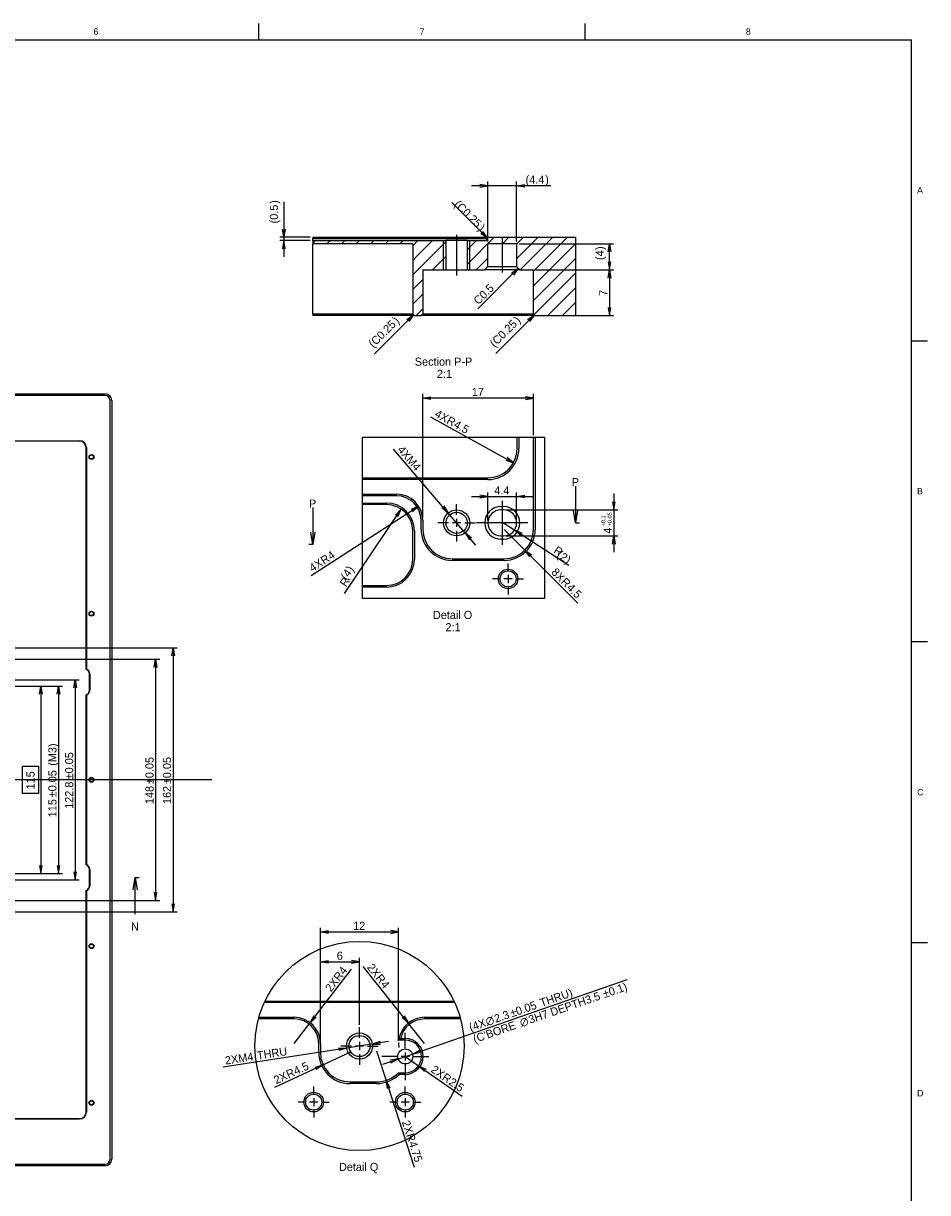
# Model space of a CAD drawing. Extents: x 0 to 826, y -21 to 621.
# Tile 20 of 20: x 548 to 826, y 220 to 579. Entities that reach past the tile are written whole.
import ezdxf
from ezdxf.enums import TextEntityAlignment as Align
from ezdxf.lldxf.tags import DXFTag

# ---------------------------------------------------------------- set-up
doc = ezdxf.new("R2010")
doc.units = 0
doc.layers.get('0').update_dxf_attribs({"linetype": 'CONTINUOUS'})
for name, color, linetype in [('DEFAULT', 7, 'CONTINUOUS'), ('LAYER0$C$L0', 7, 'CONTINUOUS'), ('LAYER1$C$L1', 7, 'CONTINUOUS'), ('MKA-275630B', 7, 'CONTINUOUS')]:
    doc.layers.add(name, color=color, linetype=linetype)
doc.styles.add('SEACAD_ARIAL_TTF', font='txt')
doc.styles.add('SEACAD_SOLID_EDGE_ANSI1_SY', font='semeca1.ttf')
tags = doc.linetypes.add('CENTER2', pattern=[28.575, 19.05, -3.175, 3.175, -3.175]).pattern_tags.tags
tags[10:11] = [DXFTag(74, 4), DXFTag(75, 0), DXFTag(340, '0'), DXFTag(46, 0.0), DXFTag(50, 0.0), DXFTag(44, 0.0), DXFTag(45, 0.0)]
tags[8:9] = [DXFTag(74, 4), DXFTag(75, 0), DXFTag(340, '0'), DXFTag(46, 0.0), DXFTag(50, 0.0), DXFTag(44, 0.0), DXFTag(45, 0.0)]
tags[6:7] = [DXFTag(74, 4), DXFTag(75, 0), DXFTag(340, '0'), DXFTag(46, 0.0), DXFTag(50, 0.0), DXFTag(44, 0.0), DXFTag(45, 0.0)]
tags[4:5] = [DXFTag(74, 4), DXFTag(75, 0), DXFTag(340, '0'), DXFTag(46, 0.0), DXFTag(50, 0.0), DXFTag(44, 0.0), DXFTag(45, 0.0)]
doc.dimstyles.new('JIS', dxfattribs={"dimtxt": 2.5, "dimasz": 2.5, "dimexe": 1.25, "dimexo": 0.75, "dimgap": 1.25, "dimtad": 0, "dimtih": 1, "dimtoh": 1, "dimlfac": 0.5, "dimtxsty": 'SEACAD_ARIAL_TTF', "dimsah": 1, "dimcen": 1.25, "dimazin": 3, "dimtfac": 1, "dimtmove": 0, "dimatfit": 3, "dimtolj": 1})

# ---------------------------------------------------------------- blocks, each defined once
blk = doc.blocks.new('SEANNOT_GROUP1')
at = {"layer": 'DEFAULT', "color": 7, "linetype": 'CENTER2'}
blk.add_line((606.29, 346.94), (151.11, 346.94), dxfattribs=at)
blk = doc.blocks.new('SEANNOT_GROUP2')
at = {"layer": 'DEFAULT', "color": 7, "linetype": 'CENTER2'}
for p, q in [((681.43, 428.27), (681.43, 431.52)), ((681.43, 427.02), (681.43, 424.52)), ((678.93, 425.77), (675.68, 425.77)), ((682.68, 425.77), (680.18, 425.77)), ((681.43, 423.27), (681.43, 420.02)), ((683.93, 425.77), (687.18, 425.77))]:
    blk.add_line(p, q, dxfattribs=at)
blk = doc.blocks.new('SEANNOT_GROUP3')
at = {"layer": 'DEFAULT', "color": 7, "linetype": 'CENTER2'}
for p, q in [((697.21, 411.07), (697.21, 413.32)), ((697.21, 409.82), (697.21, 407.32)), ((694.71, 408.57), (692.46, 408.57)), ((698.46, 408.57), (695.96, 408.57)), ((697.21, 406.07), (697.21, 403.82)), ((699.71, 408.57), (701.96, 408.57))]:
    blk.add_line(p, q, dxfattribs=at)
blk = doc.blocks.new('SEANNOT_GROUP4')
at = {"layer": 'DEFAULT', "color": 7, "linetype": 'CENTER2'}
blk.add_line((703.29, 425.77), (687.53, 425.77), dxfattribs=at)
blk = doc.blocks.new('SEANNOT_GROUP5')
at = {"layer": 'DEFAULT', "color": 7, "linetype": 'CENTER2'}
blk.add_line((695.43, 432.52), (695.43, 419.02), dxfattribs=at)
blk = doc.blocks.new('SEANNOT_GROUP23')
at = {"layer": 'DEFAULT', "color": 7, "linetype": 'CENTER2'}
blk.add_line((681.43, 514.12), (681.43, 501.62), dxfattribs=at)
blk = doc.blocks.new('SEANNOT_GROUP24')
at = {"layer": 'DEFAULT', "color": 7, "linetype": 'CENTER2'}
blk.add_line((695.43, 513.12), (695.43, 502.62), dxfattribs=at)
blk = doc.blocks.new('SEANNOT_GROUP119')
at = {"layer": 'DEFAULT', "color": 7, "linetype": 'CENTER2'}
for p, q in [((651.6, 267.79), (651.6, 271.04)), ((651.6, 266.54), (651.6, 264.04)), ((649.1, 265.29), (645.85, 265.29)), ((652.85, 265.29), (650.35, 265.29)), ((651.6, 262.79), (651.6, 259.54)), ((654.1, 265.29), (657.35, 265.29))]:
    blk.add_line(p, q, dxfattribs=at)
blk = doc.blocks.new('SEANNOT_GROUP120')
at = {"layer": 'DEFAULT', "color": 7, "linetype": 'CENTER2'}
for p, q in [((665.66, 264.59), (665.66, 266.14)), ((663.16, 262.09), (661.61, 262.09)), ((666.91, 262.09), (664.41, 262.09)), ((665.66, 263.34), (665.66, 260.84)), ((668.16, 262.09), (669.71, 262.09)), ((665.66, 259.59), (665.66, 258.04))]:
    blk.add_line(p, q, dxfattribs=at)
blk = doc.blocks.new('SEANNOT_GROUP121')
at = {"layer": 'DEFAULT', "color": 7, "linetype": 'CENTER2'}
for p, q in [((665.66, 250.59), (665.66, 252.84)), ((663.16, 248.09), (660.91, 248.09)), ((666.91, 248.09), (664.41, 248.09)), ((665.66, 249.34), (665.66, 246.84)), ((668.16, 248.09), (670.41, 248.09)), ((665.66, 245.59), (665.66, 243.34))]:
    blk.add_line(p, q, dxfattribs=at)
blk = doc.blocks.new('SEANNOT_GROUP122')
at = {"layer": 'DEFAULT', "color": 7, "linetype": 'CENTER2'}
for p, q in [((637.54, 250.59), (637.54, 252.84)), ((635.04, 248.09), (632.79, 248.09)), ((638.79, 248.09), (636.29, 248.09)), ((637.54, 249.34), (637.54, 246.84)), ((640.04, 248.09), (642.29, 248.09)), ((637.54, 245.59), (637.54, 243.34))]:
    blk.add_line(p, q, dxfattribs=at)
blk = doc.blocks.new('SEANNOT_GROUP123')
at = {"layer": 'DEFAULT', "color": 7, "linetype": 'CENTER2'}
for p, q in [((665.66, 264.59), (665.66, 269.34)), ((663.16, 262.09), (658.41, 262.09)), ((666.91, 262.09), (664.41, 262.09)), ((665.66, 263.34), (665.66, 260.84)), ((668.16, 262.09), (672.91, 262.09)), ((665.66, 259.59), (665.66, 254.84))]:
    blk.add_line(p, q, dxfattribs=at)
blk = doc.blocks.new('SE')
at = {"layer": 'MKA-275630B', "color": 7, "linetype": 'CONTINUOUS'}
for p, q in [((175.93, 465.34), (573.53, 465.34)), ((573.53, 464.84), (175.93, 464.84)), ((575.03, 230.54), (575.03, 463.34)), ((575.53, 463.34), (575.53, 230.54)), ((526.73, 450.97), (565.68, 450.97)), ((565.68, 450.85), (526.73, 450.85)), ((567.68, 380.85), (567.68, 448.85)), ((567.81, 448.85), (567.81, 380.94)), ((567.81, 380.94), (567.68, 380.85)), ((568.68, 374.44), (568.68, 379.44)), ((568.81, 379.44), (568.81, 374.44)), ((567.68, 320.85), (567.68, 373.02)), ((567.81, 372.94), (567.68, 373.02)), ((567.81, 372.94), (567.81, 320.94)), ((567.81, 320.94), (567.68, 320.85)), ((568.68, 314.44), (568.68, 319.44)), ((568.81, 319.44), (568.81, 314.44)), ((567.68, 245.03), (567.68, 313.02)), ((567.68, 313.02), (567.81, 312.94)), ((567.81, 312.94), (567.81, 245.03)), ((526.73, 243.03), (565.68, 243.03)), ((565.68, 242.9), (526.73, 242.9)), ((175.93, 229.04), (573.53, 229.04)), ((573.53, 228.54), (175.93, 228.54))]:
    blk.add_line(p, q, dxfattribs=at)
for centre, radius in [((569.33, 446), 0.75), ((569.33, 446), 0.615), ((569.33, 397.94), 0.75), ((569.33, 397.94), 0.615), ((569.33, 346.94), 0.75), ((569.33, 346.94), 0.615), ((569.33, 295.94), 0.75), ((569.33, 295.94), 0.615), ((569.33, 247.88), 0.75), ((569.33, 247.88), 0.615)]:
    blk.add_circle(centre, radius, dxfattribs=at)
for centre, radius, start, end in [((573.53, 463.34), 2, 0, 90), ((573.53, 463.34), 1.5, 0, 90), ((565.68, 448.85), 2.13, 0, 90), ((565.68, 448.85), 2, 0, 90), ((567.18, 379.44), 1.5, 0, 70.5288), ((567.18, 379.44), 1.62, 0, 67.3801), ((567.18, 374.44), 1.5, 289.4712, 0), ((567.18, 374.44), 1.62, 292.6199, 0), ((567.18, 319.44), 1.5, 0, 70.5288), ((567.18, 319.44), 1.62, 0, 67.3801), ((567.18, 314.44), 1.5, 289.4712, 0), ((567.18, 314.44), 1.62, 292.6199, 0), ((565.68, 245.03), 2.12, 270, 0), ((565.68, 245.03), 2, 270, 0), ((573.53, 230.54), 1.5, 270, 0), ((573.53, 230.54), 2, 270, 0)]:
    blk.add_arc(centre, radius, start, end, dxfattribs=at)
blk = doc.blocks.new('SE2')
at = {"color": 7, "linetype": 'CONTINUOUS', "style": 'SEACAD_ARIAL_TTF'}
blk.add_text('N', height=2.5, dxfattribs=at).set_placement((581.48, 303.19), align=Align.TOP_LEFT)
blk = doc.blocks.new('SE4')
at = {"color": 7, "linetype": 'CONTINUOUS'}
for points in [[(582.1, 313.19), (582.73, 316.94), (583.35, 313.19)], [(582.73, 305.69), (582.73, 316.94)]]:
    blk.add_lwpolyline(points, dxfattribs=at)
blk = doc.blocks.new('SE1')
at = {"layer": 'DEFAULT', "color": 7, "linetype": 'CENTER2'}
blk.add_line((582.73, 316.94), (583.98, 316.94), dxfattribs=at)
at = {"layer": 'DEFAULT', "color": 7, "linetype": 'CENTER2', "const_width": 0.0002}
blk.add_lwpolyline([(582.73, 316.94), (535.15, 316.94), (535.15, 318.19), (468.82, 318.19), (468.82, 318.44), (458.33, 318.44), (458.33, 299.44), (448.88, 299.44), (448.88, 300.24), (439.23, 300.24), (439.23, 304.65), (310.4, 304.65), (310.4, 393.64), (300.17, 393.64), (300.17, 394.44), (167.01, 394.44)], dxfattribs=at)
at = {"layer": 'DEFAULT'}
for name in ['SE4', 'SE2']:
    blk.add_blockref(name, (0, 0), dxfattribs=at)
blk = doc.blocks.new('SE9')
at = {"layer": 'MKA-275630B', "color": 7, "linetype": 'CONTINUOUS'}
for p, q in [((700.03, 448.57), (700.03, 452.09)), ((700.53, 452.09), (700.53, 448.57)), ((705.03, 423.77), (705.03, 452.09)), ((705.53, 452.09), (705.53, 423.77)), ((652.48, 439.57), (691.03, 439.57)), ((691.03, 439.07), (652.48, 439.07)), ((652.48, 434.57), (663.03, 434.57)), ((663.03, 434.07), (652.48, 434.07)), ((652.48, 431.87), (659.95, 431.87)), ((659.95, 431.37), (652.48, 431.37)), ((695.03, 430.77), (695.83, 430.77)), ((695.83, 429.77), (695.03, 429.77)), ((667.95, 414.57), (667.95, 423.37)), ((668.45, 423.37), (668.45, 414.57)), ((670.53, 423.77), (670.53, 426.57)), ((671.03, 426.57), (671.03, 423.77)), ((695.03, 421.77), (695.83, 421.77)), ((695.83, 420.77), (695.03, 420.77)), ((680.03, 414.77), (696.03, 414.77)), ((696.03, 414.27), (680.03, 414.27)), ((652.48, 406.57), (659.95, 406.57)), ((659.95, 406.07), (652.48, 406.07))]:
    blk.add_line(p, q, dxfattribs=at)
for centre, radius in [((681.43, 425.77), 4), ((681.43, 425.77), 3.24), ((697.21, 408.57), 3), ((697.21, 408.57), 2.46)]:
    blk.add_circle(centre, radius, dxfattribs=at)
for centre, radius, start, end in [((691.03, 448.57), 9.5, 270, 0), ((691.03, 448.57), 9, 270, 0), ((663.03, 426.57), 8, 0, 90), ((663.03, 426.57), 7.5, 0, 90), ((659.95, 423.37), 8.5, 0, 90), ((659.95, 423.37), 8, 0, 90), ((695.03, 425.77), 5, 90, 270), ((695.83, 425.77), 5, 270, 90), ((695.03, 425.77), 4, 90, 270), ((695.83, 425.77), 4, 270, 90), ((680.03, 423.77), 9.5, 180, 270), ((680.03, 423.77), 9, 180, 270), ((696.03, 423.77), 9.5, 270, 0), ((696.03, 423.77), 9, 270, 0), ((659.95, 414.57), 8.5, 270, 0), ((659.95, 414.57), 8, 270, 0)]:
    blk.add_arc(centre, radius, start, end, dxfattribs=at)
blk = doc.blocks.new('DMBLK160')
at = {"layer": 'DEFAULT', "color": 7, "linetype": 'CONTINUOUS'}
blk.add_line((646.97, 404.12), (664.42, 430), dxfattribs=at)
blk.add_lwpolyline([(663.37, 427.69), (664.42, 430), (662.68, 428.16)], dxfattribs=at)
at = {"layer": 'DEFAULT', "color": 7, "linetype": 'CONTINUOUS', "style": 'SEACAD_ARIAL_TTF'}
for s, p in [('(', (645.62, 409.41)), ('4', (646.26, 410.35)), (')', (647.36, 411.98)), ('R', (645.37, 407.34))]:
    blk.add_text(s, height=2.5, rotation=56, dxfattribs=at).set_placement(p, align=Align.TOP_LEFT)
blk = doc.blocks.new('DMBLK161')
at = {"layer": 'DEFAULT', "color": 7, "linetype": 'CONTINUOUS'}
blk.add_line((673.38, 458.33), (698.9, 444.21), dxfattribs=at)
blk.add_lwpolyline([(696.52, 445.06), (698.9, 444.21), (696.92, 445.78)], dxfattribs=at)
at = {"layer": 'DEFAULT', "color": 7, "linetype": 'CONTINUOUS', "style": 'SEACAD_ARIAL_TTF'}
for s, p in [('4X', (675.65, 460.65)), ('R', (679.32, 458.62)), ('4.5', (681.5, 457.41))]:
    blk.add_text(s, height=2.5, rotation=331.0442, dxfattribs=at).set_placement(p, align=Align.TOP_LEFT)
blk = doc.blocks.new('DMBLK162')
at = {"layer": 'DEFAULT', "color": 7, "linetype": 'CONTINUOUS'}
blk.add_line((696.03, 423.77), (718.65, 401.17), dxfattribs=at)
blk.add_lwpolyline([(703.87, 415.34), (702.4, 417.41), (704.46, 415.93)], dxfattribs=at)
at = {"layer": 'DEFAULT', "color": 7, "linetype": 'CONTINUOUS', "style": 'SEACAD_ARIAL_TTF'}
for s, p in [('8X', (712.05, 412.18)), ('R', (715.01, 409.22)), ('4.5', (716.78, 407.45))]:
    blk.add_text(s, height=2.5, rotation=315.0294, dxfattribs=at).set_placement(p, align=Align.TOP_LEFT)
blk = doc.blocks.new('DMBLK163')
at = {"layer": 'DEFAULT', "color": 7, "linetype": 'CONTINUOUS'}
blk.add_line((695.83, 425.77), (715.86, 412.82), dxfattribs=at)
blk.add_lwpolyline([(701.06, 421.89), (699.19, 423.59), (701.51, 422.59)], dxfattribs=at)
at = {"layer": 'DEFAULT', "color": 7, "linetype": 'CONTINUOUS', "style": 'SEACAD_ARIAL_TTF'}
for s, p in [('R', (712.32, 418.82)), ('(', (713.28, 417.46)), ('2', (714.24, 416.84)), (')', (715.88, 415.78))]:
    blk.add_text(s, height=2.5, rotation=327.1105, dxfattribs=at).set_placement(p, align=Align.TOP_LEFT)
blk = doc.blocks.new('DMBLK164')
at = {"layer": 'DEFAULT', "color": 7, "linetype": 'CONTINUOUS'}
for p, q in [((691.03, 426.52), (691.03, 435.1)), ((699.83, 426.52), (699.83, 435.1)), ((686.03, 433.85), (704.83, 433.85))]:
    blk.add_line(p, q, dxfattribs=at)
for points in [[(688.53, 433.44), (691.03, 433.85), (688.53, 434.27)], [(702.33, 433.44), (699.83, 433.85), (702.33, 434.27)]]:
    blk.add_lwpolyline(points, dxfattribs=at)
at = {"layer": 'DEFAULT', "color": 7, "linetype": 'CONTINUOUS', "style": 'SEACAD_ARIAL_TTF'}
blk.add_text('4.4', height=2.5, dxfattribs=at).set_placement((692.98, 436.98), align=Align.TOP_LEFT)
blk = doc.blocks.new('DMBLK165')
at = {"layer": 'DEFAULT', "color": 7, "linetype": 'CONTINUOUS'}
for p, q in [((729.66, 434.77), (729.66, 416.77)), ((696.58, 429.77), (730.91, 429.77)), ((696.58, 421.77), (730.91, 421.77))]:
    blk.add_line(p, q, dxfattribs=at)
for points in [[(729.25, 432.27), (729.66, 429.77), (730.08, 432.27)], [(729.25, 419.27), (729.66, 421.77), (730.08, 419.27)]]:
    blk.add_lwpolyline(points, dxfattribs=at)
at = {"layer": 'DEFAULT', "color": 7, "linetype": 'CONTINUOUS', "style": 'SEACAD_ARIAL_TTF'}
for s, height, p in [('+0.1', 1.25, (725.79, 424.66)), ('+0.05', 1.25, (727.79, 424.66)), ('4', 2.5, (726.54, 422.45))]:
    blk.add_text(s, height=height, rotation=90, dxfattribs=at).set_placement(p, align=Align.TOP_LEFT)
blk = doc.blocks.new('SE11')
at = {"color": 7, "linetype": 'CONTINUOUS', "style": 'SEACAD_ARIAL_TTF'}
blk.add_text('P', height=2.5, dxfattribs=at).set_placement((716.73, 439.52), align=Align.TOP_LEFT)
blk = doc.blocks.new('SE12')
at = {"color": 7, "linetype": 'CONTINUOUS', "style": 'SEACAD_ARIAL_TTF'}
blk.add_text('P', height=2.5, dxfattribs=at).set_placement((636.09, 432.94), align=Align.TOP_LEFT)
blk = doc.blocks.new('SE13')
at = {"color": 7, "linetype": 'CONTINUOUS'}
for points in [[(717.9, 437.02), (717.9, 425.77)], [(718.53, 429.52), (717.9, 425.77), (717.28, 429.52)]]:
    blk.add_lwpolyline(points, dxfattribs=at)
blk = doc.blocks.new('SE14')
at = {"color": 7, "linetype": 'CONTINUOUS'}
for points in [[(637.26, 430.44), (637.26, 419.19)], [(637.88, 422.94), (637.26, 419.19), (636.63, 422.94)]]:
    blk.add_lwpolyline(points, dxfattribs=at)
blk = doc.blocks.new('SE10')
at = {"layer": 'DEFAULT', "color": 7, "linetype": 'CENTER2'}
for p, q in [((717.9, 425.77), (719.15, 425.77)), ((637.26, 419.19), (636.01, 419.19))]:
    blk.add_line(p, q, dxfattribs=at)
at = {"layer": 'DEFAULT', "color": 7, "linetype": 'CENTER2', "const_width": 0.0002}
blk.add_lwpolyline([(717.9, 425.77), (681.43, 425.77), (669.5, 425.77), (669.5, 419.19), (637.26, 419.19)], dxfattribs=at)
at = {"layer": 'DEFAULT'}
for name in ['SE11', 'SE13', 'SE12', 'SE14']:
    blk.add_blockref(name, (0, 0), dxfattribs=at)
blk = doc.blocks.new('SE15')
at = {"layer": 'MKA-275630B', "linetype": 'CONTINUOUS'}
h = blk.add_hatch(dxfattribs=at)
h.set_pattern_fill('LINE', angle=45, style=0)
h.paths.add_polyline_path([(691.11, 513.37), (690.61, 512.87), (690.61, 512.37), (684.67, 512.37), (684.67, 503.37), (690.03, 503.37), (691.03, 504.37), (691.03, 511.37), (699.83, 511.37), (699.83, 504.37), (700.83, 503.37), (705.03, 503.37), (705.03, 489.87), (705.53, 489.37), (717.9, 489.37), (717.9, 513.37)])
h = blk.add_hatch(dxfattribs=at)
h.set_pattern_fill('LINE', angle=45, style=0)
h.paths.add_polyline_path([(637.26, 512.37), (637.26, 511.37), (667.95, 511.37), (667.95, 489.87), (668.45, 489.37), (669.5, 489.37), (669.5, 512.37)])
h = blk.add_hatch(dxfattribs=at)
h.set_pattern_fill('LINE', angle=45, style=0)
h.paths.add_polyline_path([(669.5, 512.37), (669.5, 489.37), (670.53, 489.37), (671.03, 489.87), (671.03, 503.37), (678.19, 503.37), (678.19, 512.37)])
at = {"layer": 'MKA-275630B', "color": 7, "linetype": 'CONTINUOUS'}
for p, q in [((637.26, 513.37), (682.61, 513.37)), ((637.26, 513.37), (637.26, 512.87)), ((682.61, 513.37), (691.11, 513.37)), ((690.61, 512.87), (691.11, 513.37)), ((691.11, 513.37), (717.9, 513.37)), ((717.9, 513.37), (717.9, 489.37)), ((682.61, 512.87), (637.26, 512.87)), ((637.26, 512.37), (637.26, 512.87)), ((637.26, 512.37), (669.5, 512.37)), ((637.26, 512.37), (637.26, 511.37)), ((667.95, 511.37), (637.26, 511.37)), ((637.26, 489.87), (637.26, 511.37)), ((667.95, 511.37), (667.95, 489.87)), ((669.5, 512.37), (678.19, 512.37)), ((677.43, 503.37), (677.43, 512.37)), ((684.67, 512.37), (678.19, 512.37)), ((678.19, 503.37), (678.19, 512.37)), ((690.61, 512.87), (682.61, 512.87)), ((684.67, 512.37), (690.61, 512.37)), ((684.67, 512.37), (684.67, 503.37)), ((685.43, 503.37), (685.43, 512.37)), ((690.61, 512.87), (690.61, 512.37)), ((691.03, 504.37), (691.03, 511.37)), ((699.83, 511.37), (691.03, 511.37)), ((699.83, 511.37), (699.83, 504.37)), ((671.03, 503.37), (678.19, 503.37)), ((671.03, 503.37), (671.03, 489.87)), ((678.19, 503.37), (684.67, 503.37)), ((684.67, 503.37), (690.03, 503.37)), ((691.03, 504.37), (690.03, 503.37)), ((695.03, 503.37), (690.03, 503.37)), ((691.03, 504.37), (695.03, 504.37)), ((695.03, 504.37), (695.83, 504.37)), ((695.83, 503.37), (695.03, 503.37)), ((695.83, 504.37), (699.83, 504.37)), ((700.83, 503.37), (695.83, 503.37)), ((700.83, 503.37), (699.83, 504.37)), ((700.83, 503.37), (705.03, 503.37)), ((705.03, 489.87), (705.03, 503.37)), ((637.26, 489.87), (659.95, 489.87)), ((637.26, 489.87), (637.26, 489.37)), ((659.95, 489.37), (637.26, 489.37)), ((659.95, 489.87), (667.95, 489.87)), ((668.45, 489.37), (659.95, 489.37)), ((668.45, 489.37), (667.95, 489.87)), ((668.45, 489.37), (669.5, 489.37)), ((669.5, 489.37), (670.53, 489.37)), ((671.03, 489.87), (670.53, 489.37)), ((680.03, 489.37), (670.53, 489.37)), ((671.03, 489.87), (680.03, 489.87)), ((680.03, 489.87), (696.03, 489.87)), ((696.03, 489.37), (680.03, 489.37)), ((696.03, 489.87), (705.03, 489.87)), ((705.53, 489.37), (696.03, 489.37)), ((705.53, 489.37), (705.03, 489.87)), ((705.53, 489.37), (717.9, 489.37))]:
    blk.add_line(p, q, dxfattribs=at)
blk = doc.blocks.new('DMBLK166')
at = {"layer": 'DEFAULT', "color": 7, "linetype": 'CONTINUOUS'}
for p, q in [((678.83, 428.8), (662.06, 448.37)), ((687.29, 418.93), (678.83, 428.8))]:
    blk.add_line(p, q, dxfattribs=at)
for points in [[(677.52, 430.97), (678.83, 428.8), (676.88, 430.43)], [(685.98, 421.1), (684.03, 422.73), (685.34, 420.56)]]:
    blk.add_lwpolyline(points, dxfattribs=at)
at = {"layer": 'DEFAULT', "color": 7, "linetype": 'CONTINUOUS', "style": 'SEACAD_ARIAL_TTF'}
blk.add_text('4XM4', height=2.5, rotation=310.5994, dxfattribs=at).set_placement((665, 449.74), align=Align.TOP_LEFT)
blk = doc.blocks.new('GDIMGGROUP')
at = {"layer": 'DEFAULT', "color": 7, "linetype": 'CONTINUOUS'}
blk.add_line((700.33, 503.87), (687.93, 491.47), dxfattribs=at)
blk.add_lwpolyline([(698.27, 502.4), (700.33, 503.87), (698.86, 501.81)], dxfattribs=at)
at = {"layer": 'DEFAULT', "color": 7, "linetype": 'CONTINUOUS', "style": 'SEACAD_ARIAL_TTF'}
blk.add_text('C0.5', height=2.5, rotation=45, dxfattribs=at).set_placement((686.34, 494.3), align=Align.TOP_LEFT)
blk = doc.blocks.new('GDIMGGROUP1')
at = {"layer": 'DEFAULT', "color": 7, "linetype": 'CONTINUOUS'}
blk.add_line((705.28, 489.62), (693.41, 477.75), dxfattribs=at)
blk.add_lwpolyline([(703.22, 488.15), (705.28, 489.62), (703.81, 487.56)], dxfattribs=at)
at = {"layer": 'DEFAULT', "color": 7, "linetype": 'CONTINUOUS', "style": 'SEACAD_ARIAL_TTF'}
for s, p in [('C0.25', (692.12, 482.02)), (')', (698.73, 488.63)), ('(', (691.31, 481.21))]:
    blk.add_text(s, height=2.5, rotation=45, dxfattribs=at).set_placement(p, align=Align.TOP_LEFT)
blk = doc.blocks.new('GDIMGGROUP2')
at = {"layer": 'DEFAULT', "color": 7, "linetype": 'CONTINUOUS'}
blk.add_line((668.2, 489.62), (656.2, 477.62), dxfattribs=at)
blk.add_lwpolyline([(666.14, 488.15), (668.2, 489.62), (666.73, 487.56)], dxfattribs=at)
at = {"layer": 'DEFAULT', "color": 7, "linetype": 'CONTINUOUS', "style": 'SEACAD_ARIAL_TTF'}
for s, p in [('C0.25', (654.91, 481.89)), (')', (661.52, 488.5)), ('(', (654.1, 481.08))]:
    blk.add_text(s, height=2.5, rotation=45, dxfattribs=at).set_placement(p, align=Align.TOP_LEFT)
blk = doc.blocks.new('GDIMGGROUP3')
at = {"layer": 'DEFAULT', "color": 7, "linetype": 'CONTINUOUS'}
blk.add_line((690.86, 513.12), (679.91, 524.07), dxfattribs=at)
blk.add_lwpolyline([(689.39, 515.18), (690.86, 513.12), (688.8, 514.59)], dxfattribs=at)
at = {"layer": 'DEFAULT', "color": 7, "linetype": 'CONTINUOUS', "style": 'SEACAD_ARIAL_TTF'}
for s, p in [('(', (682.23, 525.02)), ('C0.25', (683.04, 524.22)), (')', (689.65, 517.61))]:
    blk.add_text(s, height=2.5, rotation=315, dxfattribs=at).set_placement(p, align=Align.TOP_LEFT)
blk = doc.blocks.new('DMBLK185')
at = {"layer": 'DEFAULT', "color": 7, "linetype": 'CONTINUOUS'}
for p, q in [((516.23, 377.64), (565.6, 377.64)), ((564.35, 377.64), (564.35, 316.24)), ((516.23, 316.24), (565.6, 316.24))]:
    blk.add_line(p, q, dxfattribs=at)
for points in [[(563.94, 375.14), (564.35, 377.64), (564.77, 375.14)], [(563.94, 318.74), (564.35, 316.24), (564.77, 318.74)]]:
    blk.add_lwpolyline(points, dxfattribs=at)
at = {"layer": 'DEFAULT', "color": 7, "linetype": 'CONTINUOUS', "style": 'SEACAD_ARIAL_TTF'}
for s, p in [('±0.05', (561.23, 347.09)), ('122.8', (561.23, 338.04))]:
    blk.add_text(s, height=2.5, rotation=90, dxfattribs=at).set_placement(p, align=Align.TOP_LEFT)
blk = doc.blocks.new('DMBLK186')
at = {"layer": 'DEFAULT', "color": 7, "linetype": 'CONTINUOUS'}
for p, q in [((518.76, 375.69), (554.99, 375.69)), ((553.74, 375.69), (553.74, 318.19)), ((518.76, 318.19), (554.99, 318.19))]:
    blk.add_line(p, q, dxfattribs=at)
for points in [[(553.33, 373.19), (553.74, 375.69), (554.16, 373.19)], [(553.12, 342.75), (548.12, 342.75), (548.12, 351.12), (553.12, 351.12), (553.12, 342.75)], [(553.33, 320.69), (553.74, 318.19), (554.16, 320.69)]]:
    blk.add_lwpolyline(points, dxfattribs=at)
at = {"layer": 'DEFAULT', "color": 7, "linetype": 'CONTINUOUS', "style": 'SEACAD_ARIAL_TTF'}
blk.add_text('115', height=2.5, rotation=90, dxfattribs=at).set_placement((549.37, 344), align=Align.TOP_LEFT)
blk = doc.blocks.new('DMBLK198')
at = {"layer": 'DEFAULT', "color": 7, "linetype": 'CONTINUOUS'}
for p, q in [((461.86, 383.94), (590.27, 383.94)), ((589.02, 383.94), (589.02, 309.94)), ((461.86, 309.94), (590.27, 309.94))]:
    blk.add_line(p, q, dxfattribs=at)
for points in [[(588.6, 381.44), (589.02, 383.94), (589.44, 381.44)], [(588.6, 312.44), (589.02, 309.94), (589.44, 312.44)]]:
    blk.add_lwpolyline(points, dxfattribs=at)
at = {"layer": 'DEFAULT', "color": 7, "linetype": 'CONTINUOUS', "style": 'SEACAD_ARIAL_TTF'}
for s, p in [('±0.05', (585.89, 345.62)), ('148', (585.89, 339.5))]:
    blk.add_text(s, height=2.5, rotation=90, dxfattribs=at).set_placement(p, align=Align.TOP_LEFT)
blk = doc.blocks.new('DMBLK199')
at = {"layer": 'DEFAULT', "color": 7, "linetype": 'CONTINUOUS'}
for p, q in [((516.23, 387.44), (595.64, 387.44)), ((594.39, 387.44), (594.39, 306.44)), ((516.23, 306.44), (595.64, 306.44))]:
    blk.add_line(p, q, dxfattribs=at)
for points in [[(593.97, 384.94), (594.39, 387.44), (594.8, 384.94)], [(593.97, 308.94), (594.39, 306.44), (594.8, 308.94)]]:
    blk.add_lwpolyline(points, dxfattribs=at)
at = {"layer": 'DEFAULT', "color": 7, "linetype": 'CONTINUOUS', "style": 'SEACAD_ARIAL_TTF'}
for s, p in [('±0.05', (591.26, 345.62)), ('162', (591.26, 339.5))]:
    blk.add_text(s, height=2.5, rotation=90, dxfattribs=at).set_placement(p, align=Align.TOP_LEFT)
blk = doc.blocks.new('DMBLK200')
at = {"layer": 'DEFAULT', "color": 7, "linetype": 'CONTINUOUS'}
for p, q in [((510.73, 375.69), (560.46, 375.69)), ((559.21, 375.69), (559.21, 318.19)), ((510.73, 318.19), (560.46, 318.19))]:
    blk.add_line(p, q, dxfattribs=at)
for points in [[(558.8, 373.19), (559.21, 375.69), (559.63, 373.19)], [(558.8, 320.69), (559.21, 318.19), (559.63, 320.69)]]:
    blk.add_lwpolyline(points, dxfattribs=at)
at = {"layer": 'DEFAULT', "color": 7, "linetype": 'CONTINUOUS', "style": 'SEACAD_ARIAL_TTF'}
for s, p in [(' (M3)', (556.09, 350.32)), ('±0.05', (556.09, 341.57)), ('115', (556.09, 335.46))]:
    blk.add_text(s, height=2.5, rotation=90, dxfattribs=at).set_placement(p, align=Align.TOP_LEFT)
blk = doc.blocks.new('SE18')
at = {"layer": 'MKA-275630B', "color": 7, "linetype": 'CONTINUOUS'}
for p, q in [((680.82, 278.59), (622.39, 278.59)), ((622.62, 279.09), (680.58, 279.09)), ((631.6, 273.59), (620.6, 273.59)), ((620.74, 274.09), (631.6, 274.09)), ((671.6, 274.09), (682.47, 274.09)), ((682.61, 273.59), (671.6, 273.59)), ((639.1, 263.29), (639.1, 266.09)), ((639.6, 266.09), (639.6, 263.29)), ((664.26, 267.59), (663.67, 267.09)), ((665.66, 267.09), (663.67, 267.09)), ((664.26, 267.59), (665.66, 267.59)), ((663.6, 257.09), (665.66, 257.09)), ((663.6, 257.09), (663.81, 256.59)), ((665.66, 256.59), (663.81, 256.59)), ((648.6, 254.29), (656.87, 254.29)), ((656.87, 253.79), (648.6, 253.79))]:
    blk.add_line(p, q, dxfattribs=at)
for centre, radius in [((651.6, 265.29), 4), ((651.6, 265.29), 3.24), ((665.66, 262.09), 2.3), ((637.54, 248.09), 3), ((665.66, 248.09), 3), ((637.54, 248.09), 2.46), ((665.66, 248.09), 2.46)]:
    blk.add_circle(centre, radius, dxfattribs=at)
for centre, radius, start, end in [((631.6, 266.09), 8, 0, 90), ((631.6, 266.09), 7.5, 0, 90), ((671.6, 266.09), 8, 90, 172.8192), ((671.6, 266.09), 7.5, 90, 168.463), ((665.66, 262.09), 5.5, 270, 90), ((665.66, 262.09), 5, 270, 90), ((648.6, 263.29), 9.5, 180, 270), ((648.6, 263.29), 9, 180, 270), ((656.87, 263.79), 9.5, 270, 315.1492), ((656.87, 263.79), 10, 270, 313.9455)]:
    blk.add_arc(centre, radius, start, end, dxfattribs=at)
blk = doc.blocks.new('DMBLK216')
at = {"layer": 'DEFAULT', "color": 7, "linetype": 'CONTINUOUS'}
blk.add_line((631.6, 266.09), (649.14, 288.85), dxfattribs=at)
blk.add_lwpolyline([(638.34, 274.15), (636.49, 272.43), (637.68, 274.66)], dxfattribs=at)
at = {"layer": 'DEFAULT', "color": 7, "linetype": 'CONTINUOUS', "style": 'SEACAD_ARIAL_TTF'}
for s, p in [('R', (643.41, 286.53)), ('4', (644.94, 288.51)), ('2X', (640.86, 283.22))]:
    blk.add_text(s, height=2.5, rotation=52.3795, dxfattribs=at).set_placement(p, align=Align.TOP_LEFT)
blk = doc.blocks.new('DMBLK217')
at = {"layer": 'DEFAULT', "color": 7, "linetype": 'CONTINUOUS'}
blk.add_line((671.6, 266.09), (652.73, 289.64), dxfattribs=at)
blk.add_lwpolyline([(665.36, 274.55), (666.6, 272.33), (664.71, 274.02)], dxfattribs=at)
at = {"layer": 'DEFAULT', "color": 7, "linetype": 'CONTINUOUS', "style": 'SEACAD_ARIAL_TTF'}
for s, p in [('2X', (655.72, 290.91)), ('R', (658.33, 287.65)), ('4', (659.9, 285.7))]:
    blk.add_text(s, height=2.5, rotation=308.7077, dxfattribs=at).set_placement(p, align=Align.TOP_LEFT)
blk = doc.blocks.new('DMBLK218')
at = {"layer": 'DEFAULT', "color": 7, "linetype": 'CONTINUOUS'}
blk.add_line((648.6, 263.29), (625.49, 252.59), dxfattribs=at)
blk.add_lwpolyline([(637.99, 258.84), (640.44, 259.51), (638.34, 258.08)], dxfattribs=at)
at = {"layer": 'DEFAULT', "color": 7, "linetype": 'CONTINUOUS', "style": 'SEACAD_ARIAL_TTF'}
for s, p in [('4.5', (631.04, 258.6)), ('2X', (624.97, 255.79)), ('R', (628.77, 257.55))]:
    blk.add_text(s, height=2.5, rotation=24.8433, dxfattribs=at).set_placement(p, align=Align.TOP_LEFT)
blk = doc.blocks.new('DMBLK219')
at = {"layer": 'DEFAULT', "color": 7, "linetype": 'CONTINUOUS'}
blk.add_line((656.87, 263.79), (668.42, 228.08), dxfattribs=at)
blk.add_lwpolyline([(660.17, 252.25), (659.79, 254.75), (660.96, 252.5)], dxfattribs=at)
at = {"layer": 'DEFAULT', "color": 7, "linetype": 'CONTINUOUS', "style": 'SEACAD_ARIAL_TTF'}
for s, p in [('2X', (666.96, 242.75)), ('R', (668.25, 238.77)), ('4.75', (669.02, 236.39))]:
    blk.add_text(s, height=2.5, rotation=287.9244, dxfattribs=at).set_placement(p, align=Align.TOP_LEFT)
blk = doc.blocks.new('DMBLK220')
at = {"layer": 'DEFAULT', "color": 7, "linetype": 'CONTINUOUS'}
blk.add_line((665.66, 262.09), (683.13, 249.88), dxfattribs=at)
blk.add_lwpolyline([(671.57, 257.45), (669.76, 259.23), (672.05, 258.14)], dxfattribs=at)
at = {"layer": 'DEFAULT', "color": 7, "linetype": 'CONTINUOUS', "style": 'SEACAD_ARIAL_TTF'}
for s, p in [('2X', (674.72, 259.58)), ('R', (678.15, 257.18)), ('2.5', (680.19, 255.75))]:
    blk.add_text(s, height=2.5, rotation=325.0444, dxfattribs=at).set_placement(p, align=Align.TOP_LEFT)
blk = doc.blocks.new('DMBLK221')
at = {"layer": 'DEFAULT', "color": 7, "linetype": 'CONTINUOUS'}
for p, q in [((667.84, 262.84), (733.75, 285.7)), ((658.77, 259.7), (667.84, 262.84))]:
    blk.add_line(p, q, dxfattribs=at)
for points in [[(670.34, 263.27), (667.84, 262.84), (670.06, 264.06)], [(661.26, 260.13), (663.49, 261.34), (660.99, 260.91)]]:
    blk.add_lwpolyline(points, dxfattribs=at)
for s, style, p in [('0.1)', 'SEACAD_ARIAL_TTF', (727.78, 282.96)), ('3H7 DEPTH3.5', 'SEACAD_ARIAL_TTF', (703.18, 274.44)), (' THRU)', 'SEACAD_ARIAL_TTF', (705.78, 279.31)), ('±', 'SEACAD_ARIAL_TTF', (725.98, 282.34)), ('±0.05', 'SEACAD_ARIAL_TTF', (697.52, 276.44)), ('(4X', 'SEACAD_ARIAL_TTF', (684.93, 272.08)), ("(C'BORE ", 'SEACAD_ARIAL_TTF', (686.16, 268.54)), ('O', 'SEACAD_SOLID_EDGE_ANSI1_SY', (689.97, 273.82)), ('2.3', 'SEACAD_ARIAL_TTF', (692.66, 274.76)), ('O', 'SEACAD_SOLID_EDGE_ANSI1_SY', (700.49, 273.5))]:
    blk.add_text(s, height=2.5, rotation=19.1193, dxfattribs=dict(at, style=style)).set_placement(p, align=Align.TOP_LEFT)
blk = doc.blocks.new('DMBLK222')
at = {"layer": 'DEFAULT', "color": 7, "linetype": 'CONTINUOUS'}
for p, q in [((660.5, 266.66), (647.65, 264.68)), ((647.65, 264.68), (609.76, 258.83))]:
    blk.add_line(p, q, dxfattribs=at)
for points in [[(657.96, 266.69), (655.56, 265.9), (658.09, 265.87)], [(645.12, 264.71), (647.65, 264.68), (645.24, 263.89)]]:
    blk.add_lwpolyline(points, dxfattribs=at)
at = {"layer": 'DEFAULT', "color": 7, "linetype": 'CONTINUOUS', "style": 'SEACAD_ARIAL_TTF'}
for s, p in [('2XM4', (610.15, 262.06)), (' THRU', (619.06, 263.43))]:
    blk.add_text(s, height=2.5, rotation=8.7731, dxfattribs=at).set_placement(p, align=Align.TOP_LEFT)
blk = doc.blocks.new('DMBLK223')
at = {"layer": 'DEFAULT', "color": 7, "linetype": 'CONTINUOUS'}
for p, q in [((639.6, 265.98), (639.6, 301.52)), ((663.6, 266.84), (663.6, 301.52)), ((639.6, 300.27), (663.6, 300.27))]:
    blk.add_line(p, q, dxfattribs=at)
for points in [[(642.1, 299.85), (639.6, 300.27), (642.1, 300.69)], [(661.1, 299.85), (663.6, 300.27), (661.1, 300.69)]]:
    blk.add_lwpolyline(points, dxfattribs=at)
blk.add_arc((671.6, 266.09), 8, 178.1907, 188.9525, dxfattribs=at)
at = {"layer": 'DEFAULT', "color": 7, "linetype": 'CONTINUOUS', "style": 'SEACAD_ARIAL_TTF'}
blk.add_text('12', height=2.5, dxfattribs=at).set_placement((649.65, 303.4), align=Align.TOP_LEFT)
blk = doc.blocks.new('DMBLK224')
at = {"layer": 'DEFAULT', "color": 7, "linetype": 'CONTINUOUS'}
for p, q in [((639.6, 266.84), (639.6, 292.36)), ((639.6, 291.11), (651.6, 291.11)), ((651.6, 271.79), (651.6, 292.36))]:
    blk.add_line(p, q, dxfattribs=at)
for points in [[(642.1, 290.69), (639.6, 291.11), (642.1, 291.53)], [(649.1, 290.69), (651.6, 291.11), (649.1, 291.53)]]:
    blk.add_lwpolyline(points, dxfattribs=at)
at = {"layer": 'DEFAULT', "color": 7, "linetype": 'CONTINUOUS', "style": 'SEACAD_ARIAL_TTF'}
blk.add_text('6', height=2.5, dxfattribs=at).set_placement((644.63, 294.24), align=Align.TOP_LEFT)
blk = doc.blocks.new('DMBLK233')
at = {"layer": 'DEFAULT', "color": 7, "linetype": 'CONTINUOUS'}
for p, q in [((705.78, 503.37), (729.57, 503.37)), ((728.32, 503.37), (728.32, 489.37)), ((712.47, 489.37), (729.57, 489.37))]:
    blk.add_line(p, q, dxfattribs=at)
for points in [[(727.91, 500.87), (728.32, 503.37), (728.74, 500.87)], [(727.91, 491.87), (728.32, 489.37), (728.74, 491.87)]]:
    blk.add_lwpolyline(points, dxfattribs=at)
at = {"layer": 'DEFAULT', "color": 7, "linetype": 'CONTINUOUS', "style": 'SEACAD_ARIAL_TTF'}
blk.add_text('7', height=2.5, rotation=90, dxfattribs=at).set_placement((725.2, 495.39), align=Align.TOP_LEFT)
blk = doc.blocks.new('DMBLK234')
at = {"layer": 'DEFAULT', "color": 7, "linetype": 'CONTINUOUS'}
for p, q in [((628.36, 524.28), (628.36, 507.37)), ((636.51, 513.37), (627.11, 513.37)), ((636.51, 512.37), (627.11, 512.37))]:
    blk.add_line(p, q, dxfattribs=at)
for points in [[(628.78, 515.87), (628.36, 513.37), (627.94, 515.87)], [(628.78, 509.87), (628.36, 512.37), (627.94, 509.87)]]:
    blk.add_lwpolyline(points, dxfattribs=at)
at = {"layer": 'DEFAULT', "color": 7, "linetype": 'CONTINUOUS', "style": 'SEACAD_ARIAL_TTF'}
for s, p in [(')', (624.09, 523.65)), ('0.5', (624.09, 518.76)), ('(', (624.09, 517.62))]:
    blk.add_text(s, height=2.5, rotation=90, dxfattribs=at).set_placement(p, align=Align.TOP_LEFT)
blk = doc.blocks.new('DMBLK235')
at = {"layer": 'DEFAULT', "color": 7, "linetype": 'CONTINUOUS'}
for p, q in [((700.58, 511.37), (729.57, 511.37)), ((728.32, 503.37), (728.32, 511.37)), ((705.78, 503.37), (729.57, 503.37))]:
    blk.add_line(p, q, dxfattribs=at)
for points in [[(727.91, 508.87), (728.32, 511.37), (728.74, 508.87)], [(727.91, 505.87), (728.32, 503.37), (728.74, 505.87)]]:
    blk.add_lwpolyline(points, dxfattribs=at)
at = {"layer": 'DEFAULT', "color": 7, "linetype": 'CONTINUOUS', "style": 'SEACAD_ARIAL_TTF'}
for s, p in [(')', (724.06, 509.49)), ('(', (724.06, 506.39)), ('4', (724.06, 507.53))]:
    blk.add_text(s, height=2.5, rotation=90, dxfattribs=at).set_placement(p, align=Align.TOP_LEFT)
blk = doc.blocks.new('DMBLK236')
at = {"layer": 'DEFAULT', "color": 7, "linetype": 'CONTINUOUS'}
for p, q in [((710.37, 529.21), (686.03, 529.21)), ((691.03, 512.12), (691.03, 530.46)), ((699.83, 512.12), (699.83, 530.46))]:
    blk.add_line(p, q, dxfattribs=at)
for points in [[(688.53, 528.79), (691.03, 529.21), (688.53, 529.62)], [(702.33, 528.79), (699.83, 529.21), (702.33, 529.62)]]:
    blk.add_lwpolyline(points, dxfattribs=at)
at = {"layer": 'DEFAULT', "color": 7, "linetype": 'CONTINUOUS', "style": 'SEACAD_ARIAL_TTF'}
for s, p in [('(', (702.57, 532.33)), ('4.4', (703.71, 532.33)), (')', (708.6, 532.33))]:
    blk.add_text(s, height=2.5, dxfattribs=at).set_placement(p, align=Align.TOP_LEFT)
blk = doc.blocks.new('DMBLK238')
at = {"layer": 'DEFAULT', "color": 7, "linetype": 'CONTINUOUS'}
blk.add_line((636.79, 409.62), (669.75, 430.91), dxfattribs=at)
blk.add_lwpolyline([(667.88, 429.2), (669.75, 430.91), (667.42, 429.9)], dxfattribs=at)
at = {"layer": 'DEFAULT', "color": 7, "linetype": 'CONTINUOUS', "style": 'SEACAD_ARIAL_TTF'}
for s, p in [('4', (641.44, 416.35)), ('4X', (635.83, 412.72)), ('R', (639.34, 414.99))]:
    blk.add_text(s, height=2.5, rotation=32.8512, dxfattribs=at).set_placement(p, align=Align.TOP_LEFT)
blk = doc.blocks.new('DMBLK239')
at = {"layer": 'DEFAULT', "color": 7, "linetype": 'CONTINUOUS'}
for p, q in [((671.03, 427.32), (671.03, 465.31)), ((705.03, 464.06), (671.03, 464.06)), ((705.03, 452.73), (705.03, 465.31))]:
    blk.add_line(p, q, dxfattribs=at)
for points in [[(673.53, 463.64), (671.03, 464.06), (673.53, 464.48)], [(702.53, 463.64), (705.03, 464.06), (702.53, 464.48)]]:
    blk.add_lwpolyline(points, dxfattribs=at)
at = {"layer": 'DEFAULT', "color": 7, "linetype": 'CONTINUOUS', "style": 'SEACAD_ARIAL_TTF'}
blk.add_text('17', height=2.5, dxfattribs=at).set_placement((686.07, 467.19), align=Align.TOP_LEFT)

msp = doc.modelspace()

# ---------------------------------------------------------------- linework, layer by layer
at = {"layer": 'DEFAULT', "color": 7, "linetype": 'CENTER2'}
msp.add_lwpolyline([(652.4831, 402.5229), (652.4831, 452.0878), (708.4055, 452.0878), (708.4055, 402.5229), (652.4831, 402.5229)], dxfattribs=at)
msp.add_circle((651.6036, 265.2913), 32.0975, dxfattribs=at)
at = {"layer": 'LAYER0$C$L0', "color": 7, "linetype": 'CONTINUOUS'}
for p, q in [((620.75, 574), (620.75, 579)), ((720.875, 574), (720.875, 579)), ((20, 574), (821, 574)), ((821, 20), (821, 574)), ((821, 481.6666), (826, 481.6666)), ((821, 389.3333), (826, 389.3333)), ((821, 297), (826, 297))]:
    msp.add_line(p, q, dxfattribs=at)

# ---------------------------------------------------------------- block references
at = {"layer": 'DEFAULT'}
for name in ['GDIMGGROUP3', 'SE15', 'SEANNOT_GROUP23', 'SEANNOT_GROUP24', 'GDIMGGROUP', 'GDIMGGROUP2', 'GDIMGGROUP1', 'SE', 'SE9', 'SE10', 'SEANNOT_GROUP2', 'SEANNOT_GROUP5', 'SEANNOT_GROUP4', 'SEANNOT_GROUP3', 'SE1', 'SEANNOT_GROUP1', 'SE18', 'SEANNOT_GROUP119', 'SEANNOT_GROUP123', 'SEANNOT_GROUP120', 'SEANNOT_GROUP122', 'SEANNOT_GROUP121']:
    msp.add_blockref(name, (0, 0), dxfattribs=at)

# ---------------------------------------------------------------- texts
at = {"layer": 'DEFAULT', "color": 7, "linetype": 'CONTINUOUS', "style": 'SEACAD_ARIAL_TTF'}
for s, p in [('Section P-P', (668.5743, 476.4847)), ('2:1', (675.3678, 472.7347)), ('Detail O', (674.1399, 398.7729)), ('2:1', (677.9986, 395.0229)), ('Detail Q', (645.2992, 229.4438))]:
    msp.add_text(s, height=2.5, dxfattribs=at).set_placement(p, align=Align.TOP_LEFT)
at = {"layer": 'LAYER1$C$L1', "color": 7, "linetype": 'CONTINUOUS', "style": 'SEACAD_ARIAL_TTF'}
for s, p in [('6', (569.9549, 577.5)), ('7', (670.0799, 577.5)), ('8', (770.2049, 577.5)), ('A', (822.7674, 528.8332)), ('B', (822.7674, 436.4999)), ('C', (822.7674, 344.1666)), ('D', (822.7674, 251.8333))]:
    msp.add_text(s, height=2, dxfattribs=at).set_placement(p, align=Align.TOP_LEFT)

# ---------------------------------------------------------------- dimensions: what is measured, and where the dimension line sits
at = {"layer": 'DEFAULT', "color": 7, "linetype": 'CONTINUOUS'}
for base, p1, p2, text, picture, middle in [((691.0299, 529.2068), (699.8299, 511.3706), (691.0299, 511.3706), '\\A1;(<>)', 'DMBLK236', (701.9394, 529.2068)), ((671.0299, 464.0606), (705.0299, 423.767), (671.0299, 426.567), '\\A1;<>', 'DMBLK239', (688.0299, 464.0606)), ((651.6036, 291.1108), (639.6036, 266.0913), (651.6036, 265.2913), '\\A1;<>', 'DMBLK224', (645.6036, 291.1108))]:
    dim = msp.add_linear_dim(base=base, p1=p1, p2=p2, text=text, dimstyle='JIS', override={"dimtad": 1, "dimtih": 0, "dimtoh": 0}, dxfattribs=at)
    dim.commit()
    dim.dimension.update_dxf_attribs({"geometry": picture, "text_midpoint": middle, "dimtype": 160})
for base, p1, p2, angle, text, override, picture, middle, dimtype in [((628.3611, 513.3706), (637.2574, 513.3706), (637.2574, 512.3706), 270, '\\A1;(<>)', {"dimtad": 1, "dimtih": 0, "dimtoh": 0}, 'DMBLK234', (628.3611, 515.8465), 161), ((728.3224, 511.3706), (705.0299, 503.3706), (699.8299, 511.3706), 90, '\\A1;(<>)', {"dimtad": 1, "dimtih": 0, "dimtoh": 0}, 'DMBLK235', (728.3224, 507.3706), 160), ((728.3224, 489.3706), (705.0299, 503.3706), (711.7159, 489.3706), 90, '\\A1;<>', {"dimtad": 1, "dimtih": 0, "dimtoh": 0}, 'DMBLK233', (728.3224, 496.3706), 160), ((691.0299, 433.8519), (691.0299, 425.767), (699.8299, 425.767), 0, '\\A1;<>', {"dimtad": 1, "dimtih": 0, "dimtoh": 0}, 'DMBLK164', (695.4299, 433.8519), 161), ((729.6628, 429.767), (695.8299, 429.767), (695.8299, 421.767), 270, '\\A1;<>{\\H0.5x; \\S0.1^ +0.05;}', {"dimtad": 1, "dimtih": 0, "dimtoh": 0}, 'DMBLK165', (729.6628, 425.767), 161), ((594.3883, 387.4388), (515.4827, 387.4388), (515.4827, 306.4388), 270, '\\A1;<>%%p0.05', {"dimtad": 1, "dimtih": 0, "dimtoh": 0, "dimlfac": 2}, 'DMBLK199', (594.3883, 346.9388), 161), ((589.0199, 383.9388), (461.1141, 383.9388), (461.1141, 309.9388), 270, '\\A1;<>%%p0.05', {"dimtad": 1, "dimtih": 0, "dimtoh": 0, "dimlfac": 2}, 'DMBLK198', (589.0199, 346.9388), 161), ((564.3543, 377.6388), (515.4827, 377.6388), (515.4827, 316.2388), 270, '\\A1;<>%%p0.05', {"dimtad": 1, "dimtih": 0, "dimtoh": 0, "dimlfac": 2}, 'DMBLK185', (564.3543, 346.9388), 161), ((559.2128, 375.6888), (509.9827, 375.6888), (509.9827, 318.1888), 270, '\\A1;<>%%p0.05 (M3)', {"dimtad": 1, "dimtih": 0, "dimtoh": 0, "dimlfac": 2}, 'DMBLK200', (559.2128, 346.9388), 161), ((553.7429, 375.6888), (515.3827, 375.6888), (515.3827, 318.1888), 270, '\\A1;<>', {"dimgap": -1.25, "dimtad": 1, "dimtih": 0, "dimtoh": 0, "dimlfac": 2}, 'DMBLK186', (553.7429, 346.9388), 161), ((639.6036, 300.2712), (639.6036, 266.0913), (663.6036, 266.0913), 0, '\\A1;<>', {"dimtad": 1, "dimtih": 0, "dimtoh": 0}, 'DMBLK223', (651.6036, 300.2712), 161)]:
    dim = msp.add_linear_dim(base=base, p1=p1, p2=p2, angle=angle, text=text, dimstyle='JIS', override=override, dxfattribs=at)
    dim.commit()
    dim.dimension.update_dxf_attribs({"geometry": picture, "text_midpoint": middle, "dimtype": dimtype})
for center, mpoint, text, picture, middle in [((691.0299, 448.567), (698.9048, 444.2098), '\\A1;4X <>', 'DMBLK161', (685.0365, 451.8832)), ((663.0299, 426.567), (669.7506, 430.9067), '\\A1;4X <>', 'DMBLK238', (645.5183, 415.2595)), ((659.9499, 423.367), (664.4234, 429.9993), '\\A1;(<>)', 'DMBLK160', (651.4396, 410.75)), ((695.8299, 425.767), (699.1888, 423.595), '\\A1;(<>)', 'DMBLK163', (709.1411, 417.1591)), ((696.0299, 423.767), (702.3971, 417.4064), '\\A1;8X <>', 'DMBLK162', (709.2254, 410.5851)), ((671.6036, 266.0913), (666.6008, 272.334), '\\A1;2X <>', 'DMBLK217', (659.2303, 281.5314)), ((631.6036, 266.0913), (636.487, 272.4278), '\\A1;2X <>', 'DMBLK216', (642.7994, 280.6186)), ((648.6036, 263.2913), (640.4364, 259.51), '\\A1;2X <>', 'DMBLK218', (637.5832, 258.189)), ((656.8686, 263.7913), (659.7923, 254.7524), '\\A1;2X <>', 'DMBLK219', (663.7153, 242.6243)), ((665.6636, 262.0913), (669.7616, 259.2266), '\\A1;2X <>', 'DMBLK220', (672.2076, 257.5166))]:
    dim = msp.add_radius_dim(center=center, mpoint=mpoint, text=text, dimstyle='JIS', dxfattribs=at)
    dim.commit()
    dim.dimension.update_dxf_attribs({"geometry": picture, "text_midpoint": middle, "dimtype": 164})
for p1, p2, text, picture, middle in [((684.033, 422.7299), (678.8268, 428.8042), '\\A1;4XM4 {}', 'DMBLK166', (669.0653, 440.1934)), ((663.4904, 261.3379), (667.8367, 262.8446), "\\A1;(4X <>%%p0.05 THRU)\\P(C'BORE %%C3H7 DEPTH3.5%%P0.1)", 'DMBLK221', (685.1308, 268.8397)), ((655.5568, 265.9014), (647.6504, 264.6812), '\\A1;2XM4 {} THRU', 'DMBLK222', (630.9326, 262.1012))]:
    dim = msp.add_diameter_dim_2p(p1=p1, p2=p2, text=text, dimstyle='JIS', override={"dimtad": 1, "dimtih": 0, "dimtoh": 0, "dimtmove": 1}, dxfattribs=at)
    dim.commit()
    dim.dimension.update_dxf_attribs({"geometry": picture, "text_midpoint": middle, "dimtype": 163})

doc.saveas('drawing.dxf')
